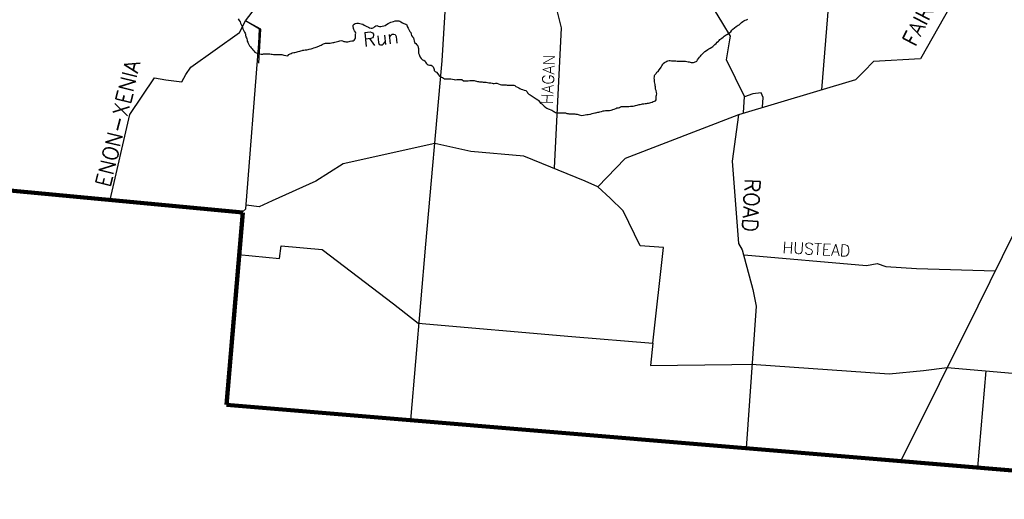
# Model space of a CAD drawing. Header units: feet. Extents: x 1615653 to 1618118, y 708897 to 711917.
# Tile 10 of 183: x 1618055 to 1618069, y 710512 to 710519. Entities that reach past the tile are written whole.
import ezdxf

# ---------------------------------------------------------------- set-up
doc = ezdxf.new("R2010")
doc.units = ezdxf.units.FT
doc.header["$LTSCALE"] = 20
doc.header["$MEASUREMENT"] = 0
doc.layers.add('30_COUNTY_BORDER', color=6, linetype='Continuous', lineweight=100)
for name, color, linetype in [('35_INTERSTATE_ROADS', 130, 'Continuous'), ('36_MAJOR_ROADS', 130, 'Continuous'), ('37_MINOR_ROADS', 130, 'Continuous'), ('38_TOWN_ROADS', 130, 'Continuous'), ('58_MAJOR_WATER', 170, 'Continuous'), ('59_WATER_NAMES', 130, 'Continuous'), ('ROAD-TEXT', 2, 'Continuous')]:
    doc.layers.add(name, color=color, linetype=linetype)
doc.styles.add('ROMANS', font='romans')
doc.styles.get("Standard").update_dxf_attribs({"font": 'simplex.shx'})

msp = doc.modelspace()

# ---------------------------------------------------------------- linework, layer by layer
at = {"layer": '30_COUNTY_BORDER'}
msp.add_line((1618057.91485, 710515.93074), (1618057.68129, 710513.19883), dxfattribs=at)
at = {"layer": '30_COUNTY_BORDER', "linetype": 'Continuous'}
for points in [[(1618057.91485, 710515.93074), (1618049.4893, 710516.72237)], [(1618057.91485, 710515.93074), (1618049.4893, 710516.72237)], [(1618057.68129, 710513.19883), (1618066.97471, 710512.42262)], [(1618057.68129, 710513.19883), (1618066.97471, 710512.42262)], [(1618073.69664, 710511.85879), (1618066.97471, 710512.42262)], [(1618073.69664, 710511.85879), (1618066.97471, 710512.42262)]]:
    msp.add_lwpolyline(points, dxfattribs=at)
at = {"layer": '35_INTERSTATE_ROADS', "linetype": 'Continuous'}
for points in [[(1618068.34919, 710514.60454), (1618069.2135, 710516.34731)], [(1618067.25103, 710512.39945), (1618068.34919, 710514.60454)]]:
    msp.add_lwpolyline(points, dxfattribs=at)
at = {"layer": '36_MAJOR_ROADS', "linetype": 'Continuous'}
for points in [[(1618065.02003, 710517.34153), (1618065.03212, 710517.57635), (1618064.77975, 710518.09481), (1618064.82503, 710518.37862), (1618064.83547, 710518.42887), (1618064.72771, 710518.60871), (1618064.61021, 710518.8048), (1618064.66006, 710518.88208), (1618064.76077, 710518.88794), (1618064.84453, 710518.95739), (1618064.90875, 710519.15061), (1618064.99997, 710520.50948), (1618064.91234, 710520.89115), (1618064.92647, 710521.01227), (1618063.77533, 710523.1089), (1618062.87663, 710524.7454), (1618062.76949, 710524.79333)], [(1618070.7922, 710522.08436), (1618069.80303, 710521.57321), (1618069.35878, 710521.3437), (1618068.35577, 710519.56735), (1618067.53255, 710518.10976), (1618066.86674, 710518.07171), (1618066.72652, 710517.92941), (1618066.60802, 710517.80919), (1618064.94923, 710517.31512), (1618063.33985, 710516.69694), (1618062.95396, 710516.29493), (1618062.77017, 710516.37288), (1618061.90173, 710516.72802), (1618061.14804, 710516.79431), (1618060.6376, 710516.90528)], [(1618057.94875, 710518.64617), (1618058.17488, 710518.9356), (1618058.18232, 710519.24716), (1618058.26111, 710519.8977), (1618058.35024, 710521.04792)], [(1618057.17606, 710517.99067), (1618057.86326, 710518.48507), (1618057.94875, 710518.64617)], [(1618058.14099, 710518.32802), (1618058.15073, 710518.52897), (1618057.94875, 710518.64617)], [(1618057.90384, 710515.93166), (1618057.95729, 710515.979), (1618058.14099, 710518.32802)], [(1618056.03114, 710516.10761), (1618056.30797, 710517.31998), (1618056.65901, 710517.83744), (1618056.82229, 710517.81264), (1618057.04789, 710517.78266), (1618057.10177, 710517.88463), (1618057.17606, 710517.99067)], [(1618064.94923, 710517.31512), (1618064.85798, 710516.65587), (1618064.95018, 710515.48941), (1618064.99932, 710515.39757), (1618065.1524, 710514.83449), (1618065.20157, 710514.60116), (1618065.05745, 710512.58276)], [(1618060.6376, 710516.90528), (1618059.33932, 710516.61869), (1618058.9468, 710516.37078), (1618058.33008, 710516.09362)], [(1618058.33008, 710516.09362), (1618058.14275, 710516.00932), (1618057.95928, 710516.0328)], [(1618065.1337, 710513.77724), (1618067.0888, 710513.6393), (1618067.57513, 710513.68788)], [(1618067.57513, 710513.68788), (1618067.90819, 710513.72798)], [(1618067.90819, 710513.72798), (1618070.41999, 710513.51186)]]:
    msp.add_lwpolyline(points, dxfattribs=at)
at = {"layer": '37_MINOR_ROADS', "linetype": 'Continuous'}
for points in [[(1618060.73339, 710517.97459), (1618060.74387, 710518.07963), (1618060.83123, 710519.55407), (1618060.9404, 710520.47006)], [(1618066.31172, 710519.94886), (1618066.12867, 710517.6681)], [(1618062.33745, 710516.55639), (1618062.43445, 710518.54729), (1618062.33735, 710518.94961)], [(1618060.50899, 710515.47812), (1618060.73339, 710517.97459)], [(1618065.28938, 710517.42105), (1618065.29656, 710517.55975), (1618065.26959, 710517.62628), (1618065.15403, 710517.61305), (1618065.03499, 710517.57041)], [(1618063.12471, 710516.12979), (1618062.95396, 710516.29493)], [(1618063.73163, 710514.07241), (1618063.88353, 710515.43063), (1618063.55274, 710515.45673), (1618063.3099, 710515.95063), (1618063.12471, 710516.12979)], [(1618060.29821, 710512.98026), (1618060.50899, 710515.47812)], [(1618057.85271, 710515.33363), (1618058.43199, 710515.27504), (1618058.45697, 710515.45372), (1618059.04078, 710515.40309), (1618060.05294, 710514.63187)], [(1618065.03051, 710515.32545), (1618066.76681, 710515.17637), (1618066.91781, 710515.20574), (1618067.03803, 710515.1603), (1618067.47728, 710515.13449)], [(1618067.47728, 710515.13449), (1618068.59552, 710515.1013)], [(1618060.05294, 710514.63187), (1618060.40374, 710514.36035), (1618062.5838, 710514.16947)], [(1618062.5838, 710514.16947), (1618063.73163, 710514.07241), (1618063.69838, 710513.7569), (1618064.85534, 710513.77208)], [(1618064.85534, 710513.77208), (1618065.1337, 710513.77724)], [(1618068.34487, 710512.3077), (1618068.46343, 710513.68021)]]:
    msp.add_lwpolyline(points, dxfattribs=at)
at = {"layer": '38_TOWN_ROADS', "linetype": 'Continuous'}
msp.add_lwpolyline([(1618058.13844, 710518.04776), (1618058.16738, 710518.52815), (1618057.95977, 710518.64525)], dxfattribs=at)
at = {"layer": '58_MAJOR_WATER', "linetype": 'Continuous'}
for points in [[(1618057.84463, 710518.6747), (1618057.86038, 710518.6525), (1618057.87318, 710518.6323), (1618057.88193, 710518.61415), (1618057.89463, 710518.58695), (1618057.90443, 710518.56685), (1618057.91103, 710518.5367), (1618057.91993, 710518.5236), (1618057.92668, 710518.50545), (1618057.93848, 710518.4853), (1618057.94633, 710518.4712), (1618057.94913, 710518.45715), (1618057.94998, 710518.4431), (1618057.95568, 710518.42), (1618057.96553, 710518.40485), (1618057.97038, 710518.3908), (1618057.97318, 710518.3737), (1618057.97598, 710518.36065), (1618057.98283, 710518.34555), (1618057.98768, 710518.3315), (1618057.99743, 710518.31235), (1618058.00823, 710518.2942), (1618058.02008, 710518.279), (1618058.03093, 710518.26385), (1618058.04378, 710518.2527), (1618058.05363, 710518.23855), (1618058.06748, 710518.2224), (1618058.08528, 710518.20515), (1618058.10218, 710518.19495), (1618058.11713, 710518.18775), (1618058.13613, 710518.1855), (1618058.15213, 710518.1813), (1618058.17208, 710518.1771), (1618058.19508, 710518.1748), (1618058.20818, 710518.18065), (1618058.24223, 710518.17825), (1618058.25828, 710518.1791), (1618058.27828, 710518.17885), (1618058.29633, 710518.17765), (1618058.31533, 710518.1764), (1618058.33133, 710518.1742), (1618058.35033, 710518.172), (1618058.36533, 710518.1708), (1618058.38538, 710518.1696), (1618058.39938, 710518.1694), (1618058.41443, 710518.16925), (1618058.43243, 710518.17005), (1618058.44548, 710518.1699), (1618058.46548, 710518.16865), (1618058.48248, 710518.16645), (1618058.49548, 710518.1633), (1618058.54948, 710518.15365), (1618058.56468, 710518.1715), (1618058.58383, 710518.1813), (1618058.59693, 710518.18515), (1618058.61108, 710518.194), (1618058.63718, 710518.2007), (1618058.65123, 710518.2005), (1618058.66928, 710518.2053), (1618058.68338, 710518.21015), (1618058.69843, 710518.213)], [(1618058.69843, 710518.213), (1618058.72353, 710518.2167), (1618058.73758, 710518.22055), (1618058.75273, 710518.2274), (1618058.76578, 710518.23025), (1618058.78083, 710518.23305), (1618058.79688, 710518.2359), (1618058.81993, 710518.2376), (1618058.84108, 710518.24335), (1618058.85613, 710518.2452), (1618058.88123, 710518.2529), (1618058.89733, 710518.25675), (1618058.92148, 710518.26445), (1618058.93853, 710518.26825), (1618058.95563, 710518.2741), (1618058.99288, 710518.28865), (1618059.01203, 710518.29745), (1618059.02713, 710518.3043), (1618059.04023, 710518.31215), (1618059.05943, 710518.32295), (1618059.07248, 710518.3258), (1618059.08558, 710518.33065), (1618059.09963, 710518.3335), (1618059.11263, 710518.33335), (1618059.12768, 710518.33315), (1618059.15068, 710518.3329), (1618059.16978, 710518.3377), (1618059.18888, 710518.34045), (1618059.20288, 710518.3423), (1618059.21698, 710518.34615), (1618059.23908, 710518.3509), (1618059.25713, 710518.3537), (1618059.27323, 710518.3585), (1618059.29033, 710518.3653), (1618059.30943, 710518.3691), (1618059.32738, 710518.3629), (1618059.34733, 710518.35665), (1618059.36133, 710518.35545), (1618059.37428, 710518.3503), (1618059.39133, 710518.3501), (1618059.40538, 710518.35095), (1618059.42243, 710518.35475), (1618059.43853, 710518.3596), (1618059.46063, 710518.36335), (1618059.47668, 710518.36515), (1618059.49278, 710518.37295), (1618059.50903, 710518.3918), (1618059.51423, 710518.40475), (1618059.51343, 710518.4208), (1618059.51358, 710518.43685), (1618059.51288, 710518.45785), (1618059.51808, 710518.47385), (1618059.51223, 710518.4879), (1618059.49643, 710518.50515), (1618059.48963, 710518.52425), (1618059.48178, 710518.53735), (1618059.48178, 710518.53835)], [(1618059.48178, 710518.53835), (1618059.47718, 710518.57045), (1618059.47738, 710518.5865), (1618059.49358, 710518.6003), (1618059.50973, 710518.61015), (1618059.52878, 710518.61295), (1618059.54383, 710518.61375), (1618059.55688, 710518.6156), (1618059.57483, 710518.6084), (1618059.59383, 710518.60715), (1618059.61478, 710518.5989), (1618059.63468, 710518.58765), (1618059.65358, 710518.5764), (1618059.67448, 710518.56715), (1618059.69438, 710518.5569), (1618059.71133, 710518.5477), (1618059.73233, 710518.54645), (1618059.75033, 710518.54225), (1618059.77048, 710518.552), (1618059.78568, 710518.56585), (1618059.80078, 710518.5757), (1618059.81488, 710518.58155), (1618059.83483, 710518.5733), (1618059.85178, 710518.5681), (1618059.87383, 710518.56785), (1618059.88888, 710518.57065), (1618059.91503, 710518.57635), (1618059.93313, 710518.58315), (1618059.95433, 710518.59795), (1618059.97653, 710518.6117), (1618059.99673, 710518.6215), (1618060.01283, 710518.6283), (1618060.03193, 710518.6341), (1618060.05303, 710518.63885), (1618060.07513, 710518.6466), (1618060.08923, 710518.64945), (1618060.10823, 710518.6482), (1618060.12928, 710518.64795), (1618060.14223, 710518.6428), (1618060.15613, 710518.63365), (1618060.18103, 710518.6203), (1618060.19993, 710518.6101), (1618060.21288, 710518.6039), (1618060.22583, 710518.59875), (1618060.23973, 710518.5906), (1618060.24648, 710518.5685), (1618060.25823, 710518.5463), (1618060.26608, 710518.5332), (1618060.27288, 710518.5171), (1618060.28568, 710518.4979), (1618060.29753, 710518.48475), (1618060.30223, 710518.45865), (1618060.30898, 710518.43855), (1618060.32178, 710518.41935), (1618060.33468, 710518.4072), (1618060.33838, 710518.3831), (1618060.34613, 710518.364), (1618060.35188, 710518.3419), (1618060.36873, 710518.32565), (1618060.38353, 710518.30945), (1618060.39638, 710518.2943), (1618060.40313, 710518.27115), (1618060.40693, 710518.2541), (1618060.40668, 710518.23605), (1618060.40548, 710518.21905), (1618060.40713, 710518.191), (1618060.41388, 710518.1699), (1618060.41973, 710518.1548), (1618060.42848, 710518.13365), (1618060.44523, 710518.11345), (1618060.46308, 710518.0972), (1618060.48103, 710518.091), (1618060.49883, 710518.07375), (1618060.50568, 710518.05965), (1618060.51353, 710518.04655), (1618060.52843, 710518.03435), (1618060.54528, 710518.0221), (1618060.56333, 710518.0199), (1618060.58433, 710518.01865), (1618060.59923, 710518.01045), (1618060.61408, 710517.99625), (1618060.62483, 710517.9741), (1618060.62768, 710517.95805), (1618060.63048, 710517.945), (1618060.64333, 710517.9298), (1618060.66023, 710517.9196), (1618060.68198, 710517.8943), (1618060.69083, 710517.8812), (1618060.70463, 710517.865), (1618060.71858, 710517.85885), (1618060.73153, 710517.85065), (1618060.74743, 710517.84245), (1618060.76338, 710517.83425), (1618060.77733, 710517.8271), (1618060.80033, 710517.8258), (1618060.82333, 710517.82355), (1618060.84238, 710517.82335), (1618060.86443, 710517.82305), (1618060.88843, 710517.8198), (1618060.91038, 710517.8135), (1618060.92738, 710517.8113)], [(1618064.78943, 710518.45649), (1618064.80513, 710518.46705), (1618064.82338, 710518.4819), (1618064.83753, 710518.49375), (1618064.85583, 710518.51455), (1618064.87003, 710518.5304), (1618064.89028, 710518.5472), (1618064.91353, 710518.56595), (1618064.92973, 710518.5768), (1618064.94583, 710518.5856), (1618064.95998, 710518.59345), (1618064.98028, 710518.61525), (1618064.99343, 710518.6261), (1618065.00958, 710518.63795), (1618065.02473, 710518.6478), (1618065.04488, 710518.65655), (1618065.06303, 710518.66435), (1618065.08018, 710518.6742)], [(1618063.85168, 710517.99145), (1618063.85988, 710518.0084), (1618063.86808, 710518.0233), (1618063.88033, 710518.0412), (1618063.89853, 710518.056), (1618063.91768, 710518.0668), (1618063.93083, 710518.07465), (1618063.94693, 710518.0805), (1618063.96403, 710518.0873), (1618063.97898, 710518.0831), (1618063.99903, 710518.08085), (1618064.02003, 710518.0806), (1618064.04708, 710518.0803), (1618064.06013, 710518.08115), (1618064.07813, 710518.07795), (1618064.09608, 710518.0747), (1618064.11013, 710518.07455), (1618064.12613, 710518.07435), (1618064.14418, 710518.07415), (1618064.16323, 710518.07495), (1618064.18028, 710518.07575), (1618064.19728, 710518.07455), (1618064.21423, 710518.06935), (1618064.23523, 710518.0661), (1618064.24923, 710518.0649), (1618064.26423, 710518.06075), (1618064.27823, 710518.05855), (1618064.29523, 710518.05835), (1618064.30928, 710518.0592), (1618064.32438, 710518.06405), (1618064.35658, 710518.0777), (1618064.36778, 710518.0926), (1618064.38108, 710518.11245), (1618064.39433, 710518.13435), (1618064.40758, 710518.1492), (1618064.41973, 710518.1621), (1618064.43698, 710518.1809), (1618064.45728, 710518.2007), (1618064.47143, 710518.21255), (1618064.49468, 710518.2283), (1618064.51388, 710518.2401), (1618064.52898, 710518.24895), (1618064.54418, 710518.2608), (1618064.56938, 710518.2765), (1618064.58553, 710518.28535), (1618064.60073, 710518.2992), (1618064.61293, 710518.31205), (1618064.63013, 710518.3289), (1618064.64638, 710518.34575), (1618064.66258, 710518.36055), (1618064.67573, 710518.37145), (1618064.68593, 710518.38435), (1618064.71118, 710518.40305), (1618064.73143, 710518.41785), (1618064.74558, 710518.4287), (1618064.76078, 710518.44155), (1618064.77388, 710518.4494), (1618064.79098, 710518.4572), (1618064.79298, 710518.4572)], [(1618062.39318, 710517.34345), (1618062.47628, 710517.3405), (1618062.49133, 710517.3433), (1618062.51228, 710517.33405), (1618062.52928, 710517.33185), (1618062.54228, 710517.3307), (1618062.56133, 710517.33045), (1618062.58033, 710517.33025), (1618062.59833, 710517.32905), (1618062.61338, 710517.32785), (1618062.62738, 710517.3277), (1618062.64138, 710517.3255), (1618062.65738, 710517.32435), (1618062.67038, 710517.3212), (1618062.68533, 710517.316), (1618062.72128, 710517.30655), (1618062.74838, 710517.30925), (1618062.77348, 710517.31295), (1618062.79758, 710517.3187), (1618062.81463, 710517.3195), (1618062.83668, 710517.32325), (1618062.84973, 710517.3261), (1618062.87088, 710517.33285), (1618062.88998, 710517.33765), (1618062.90803, 710517.34045), (1618062.92108, 710517.3443), (1618062.93818, 710517.3481), (1618062.95423, 710517.3499), (1618062.96728, 710517.35175), (1618062.98133, 710517.3556), (1618063.00443, 710517.36035), (1618063.02658, 710517.3691), (1618063.04363, 710517.3719), (1618063.06173, 710517.3777), (1618063.07673, 710517.3745), (1618063.09778, 710517.37525), (1618063.11983, 710517.377), (1618063.13893, 710517.3808), (1618063.15398, 710517.38465), (1618063.16708, 710517.3885), (1618063.18518, 710517.3963), (1618063.20533, 710517.40605), (1618063.22348, 710517.41385), (1618063.24553, 710517.4156), (1618063.26058, 710517.41645), (1618063.27473, 710517.4263), (1618063.28778, 710517.43115), (1618063.30183, 710517.431), (1618063.31983, 710517.43075), (1618063.34388, 710517.4305), (1618063.36093, 710517.4323), (1618063.37398, 710517.43315), (1618063.39303, 710517.4339), (1618063.41608, 710517.43565), (1618063.43513, 710517.43645), (1618063.45518, 710517.4382), (1618063.47023, 710517.44205), (1618063.48433, 710517.44685), (1618063.51043, 710517.45255), (1618063.52353, 710517.45545), (1618063.53958, 710517.45925), (1618063.55468, 710517.4631), (1618063.56973, 710517.4649), (1618063.58578, 710517.4687), (1618063.60488, 710517.4725), (1618063.62593, 710517.47525), (1618063.64098, 710517.4771), (1618063.65503, 710517.47895), (1618063.67108, 710517.48075), (1618063.68918, 710517.48555), (1618063.70628, 710517.49135), (1618063.72233, 710517.49615), (1618063.73943, 710517.502), (1618063.75553, 710517.5068), (1618063.76863, 710517.51165), (1618063.77783, 710517.52555), (1618063.77898, 710517.5406), (1618063.78023, 710517.5586), (1618063.78148, 710517.5776), (1618063.78568, 710517.5956), (1618063.78793, 710517.6136), (1618063.78513, 710517.63365), (1618063.77843, 710517.65875), (1618063.77068, 710517.6799), (1618063.76993, 710517.69795), (1618063.76808, 710517.712), (1618063.76723, 710517.725), (1618063.76548, 710517.74305), (1618063.76168, 710517.76215), (1618063.75693, 710517.7812), (1618063.75433, 710517.8163), (1618063.75358, 710517.83435), (1618063.75478, 710517.85135), (1618063.75803, 710517.87035), (1618063.76218, 710517.8833), (1618063.77843, 710517.90215), (1618063.79163, 710517.91805), (1618063.80683, 710517.93085), (1618063.82413, 710517.9527), (1618063.84248, 710517.97655), (1618063.85168, 710517.99145)], [(1618060.92738, 710517.8113), (1618060.94948, 710517.81705), (1618060.96353, 710517.8169), (1618060.98453, 710517.81465), (1618061.00253, 710517.81445), (1618061.02258, 710517.8142), (1618061.04643, 710517.7989), (1618061.05943, 710517.79575), (1618061.07543, 710517.79555), (1618061.09448, 710517.79635), (1618061.10953, 710517.79715), (1618061.13463, 710517.8019), (1618061.15268, 710517.80265), (1618061.16668, 710517.8025), (1618061.18273, 710517.8023), (1618061.19873, 710517.80215), (1618061.24468, 710517.7896), (1618061.25863, 710517.7864), (1618061.27363, 710517.78325), (1618061.29268, 710517.783), (1618061.30868, 710517.7808), (1618061.32468, 710517.7786), (1618061.33868, 710517.77745), (1618061.35173, 710517.7783), (1618061.36673, 710517.77915), (1618061.38573, 710517.7749), (1618061.40468, 710517.7707), (1618061.42073, 710517.7685), (1618061.43368, 710517.76635), (1618061.44968, 710517.76215), (1618061.46768, 710517.7579), (1618061.48168, 710517.75675), (1618061.49978, 710517.76355), (1618061.51878, 710517.76235), (1618061.54073, 710517.75305), (1618061.56568, 710517.74575), (1618061.58368, 710517.74155), (1618061.60068, 710517.73935), (1618061.61568, 710517.73915), (1618061.63273, 710517.73895), (1618061.64873, 710517.73775), (1618061.66473, 710517.7366), (1618061.68173, 710517.7354), (1618061.69578, 710517.7362), (1618061.71983, 710517.73695), (1618061.74588, 710517.73665), (1618061.75988, 710517.73445), (1618061.77283, 710517.7303), (1618061.78773, 710517.7181), (1618061.81158, 710517.7048), (1618061.82853, 710517.6976), (1618061.84648, 710517.6884), (1618061.86438, 710517.68015), (1618061.88333, 710517.67395), (1618061.90728, 710517.66565), (1618061.92823, 710517.6584), (1618061.94118, 710517.6522), (1618061.95103, 710517.6391), (1618061.95588, 710517.625), (1618061.97473, 710517.60875), (1618061.99263, 710517.59955), (1618062.01843, 710517.5792), (1618062.04823, 710517.5588), (1618062.06418, 710517.55165), (1618062.07808, 710517.54345), (1618062.09893, 710517.5262), (1618062.11183, 710517.516), (1618062.12653, 710517.4928), (1618062.13738, 710517.47965), (1618062.15928, 710517.4684), (1618062.17318, 710517.4582), (1618062.18898, 710517.439), (1618062.21178, 710517.4197), (1618062.22868, 710517.4095), (1618062.24863, 710517.39925), (1618062.26158, 710517.39505), (1618062.28553, 710517.3858), (1618062.29948, 710517.3826), (1618062.31133, 710517.36945), (1618062.32528, 710517.36125), (1618062.33823, 710517.3561), (1618062.35218, 710517.34895), (1618062.36513, 710517.3428), (1618062.38113, 710517.3416), (1618062.39318, 710517.34345)]]:
    msp.add_lwpolyline(points, dxfattribs=at)

# ---------------------------------------------------------------- texts
at = {"layer": '59_WATER_NAMES', "linetype": 'Continuous'}
msp.add_text('Run', height=0.2, rotation=6, dxfattribs=at).set_placement((1618059.62915, 710518.28125))
at = {"layer": 'ROAD-TEXT'}
for s, rotation, p in [('FAIRFIELD', 62.952947, (1618067.45727, 710518.27085)), ('ENON-XENIA', 76.434983, (1618056.0281, 710516.27489)), ('ROAD', 266.931617, (1618065.04138, 710516.41557))]:
    msp.add_text(s, height=0.216, rotation=rotation, dxfattribs=at).set_placement(p)
at = {"layer": 'ROAD-TEXT', "style": 'ROMANS'}
for s, rotation, p in [('HAGAN', 87.215061, (1618062.31003, 710517.4606)), ('HUSTEAD', 357.139567, (1618065.57081, 710515.35214))]:
    msp.add_text(s, height=0.1625, rotation=rotation, dxfattribs=at).set_placement(p)

doc.saveas('drawing.dxf')
